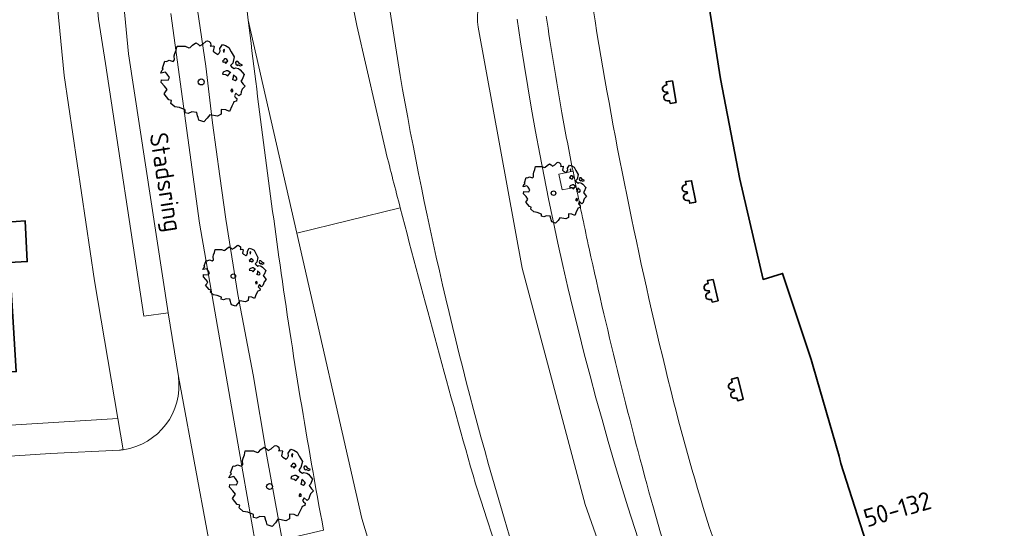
# Model space of a CAD drawing. Header units: metres. Extents: x 152391 to 157968, y 462336 to 467280.
# Tile 26 of 256: x 154735 to 154809, y 462910 to 462948. Entities that reach past the tile are written whole.
import ezdxf
from ezdxf.enums import TextEntityAlignment as Align

# ---------------------------------------------------------------- set-up
doc = ezdxf.new("R2010")
doc.units = ezdxf.units.M
doc.header["$LTSCALE"] = 0.75
doc.layers.get('0').update_dxf_attribs({"lineweight": 25})
for name, color, linetype, lineweight in [('B-GV-GR-BOOM-S', 252, 'Continuous', 25), ('B-WE-GR-BEPLANTING_CULTUUR_BODEMBEDEKKER-GV', 251, 'Continuous', 18), ('B-WE-GR-GROENVOORZIENING-GV', 251, 'Continuous', 18), ('B-WE-GR-HAAG-GV', 251, 'Continuous', 13), ('B-WE-OG-BEBOUWING-GV', 6, 'Continuous', 35), ('B-WE-OG-BEBOUWING-T18', 1, 'Continuous', 18), ('B-WE-OG-TOPOGRAFIE-T18', 1, 'Continuous', 18), ('B-WE-VH-VERHARDING_ASFALT-GV', 251, 'Continuous', 18), ('B-WE-VH-VERHARDING_BETONSTRAATSTEEN-GV', 251, 'Continuous', 18), ('B-WE-VH-VERHARDING_STRAATBAKSTEEN-GV', 251, 'Continuous', 18), ('B-WE-VH-VERHARDING_TEGEL-GV', 251, 'Continuous', 18)]:
    doc.layers.add(name, color=color, linetype=linetype, lineweight=lineweight)
doc.styles.add('NLCS-ISO-M750-T18', font='NLCS-ISO.ttf', dxfattribs={"height": 1.35})

# ---------------------------------------------------------------- blocks, each defined once
blk = doc.blocks.new('SGR-BOOM_31_50')
at = {"linetype": 'Continuous'}
for p, q in [((0.087, 2.108), (0.273, 2.283)), ((0.273, 2.283), (0.351, 2.305)), ((0.351, 2.305), (0.444, 2.261)), ((0.444, 2.261), (0.521, 2.196)), ((-1.51, 1.451), (-1.479, 1.582)), ((-1.479, 1.582), (-1.402, 1.78)), ((-1.402, 1.78), (-1.355, 1.999)), ((-1.355, 1.999), (-0.89, 1.999)), ((-0.89, 1.999), (-0.688, 1.911)), ((-0.688, 1.911), (-0.626, 1.933)), ((-0.626, 1.933), (-0.487, 2.064)), ((-0.487, 2.064), (-0.301, 2.196)), ((-0.301, 2.196), (-0.177, 2.108)), ((-0.177, 2.108), (-0.084, 2.02)), ((-0.084, 2.02), (0.087, 2.108)), ((0.537, 2.042), (0.506, 1.999)), ((0.506, 1.999), (0.707, 2.02)), ((0.521, 2.196), (0.537, 2.042)), ((0.723, 1.977), (0.676, 1.714)), ((0.676, 1.714), (0.754, 1.648)), ((0.707, 2.02), (0.723, 1.977)), ((0.754, 1.648), (0.924, 1.539)), ((0.924, 1.539), (1.002, 1.604)), ((1.002, 1.604), (1.064, 1.714)), ((1.048, 1.867), (1.188, 2.086)), ((1.064, 1.714), (1.048, 1.867)), ((1.188, 2.086), (1.358, 2.042)), ((1.296, 1.823), (1.234, 1.78)), ((1.234, 1.78), (1.265, 1.67)), ((1.265, 1.67), (1.281, 1.648)), ((1.281, 1.692), (1.296, 1.823)), ((1.358, 2.042), (1.545, 1.933)), ((1.545, 1.933), (1.669, 1.692)), ((1.669, 1.692), (1.839, 1.407)), ((-2.177, 0.772), (-2.038, 1.166)), ((-2.131, 0.706), (-2.177, 0.772)), ((-2.038, 1.166), (-1.944, 1.144)), ((-1.944, 1.144), (-1.789, 1.21)), ((-1.789, 1.21), (-1.572, 1.144)), ((-1.572, 1.144), (-1.495, 1.232)), ((-1.495, 1.232), (-1.51, 1.451)), ((1.25, 1.21), (1.188, 1.166)), ((1.188, 1.166), (1.234, 1.101)), ((1.234, 1.101), (1.312, 1.122)), ((1.296, 1.298), (1.25, 1.21)), ((1.374, 1.298), (1.296, 1.298)), ((1.312, 1.122), (1.374, 1.035)), ((1.436, 1.254), (1.374, 1.298)), ((1.374, 1.035), (1.436, 1.122)), ((1.498, 1.166), (1.436, 1.254)), ((1.436, 1.122), (1.498, 1.166)), ((1.762, 1.057), (1.638, 0.925)), ((1.638, 0.925), (1.7, 0.838)), ((1.7, 0.838), (1.839, 0.75)), ((1.839, 1.407), (1.762, 1.057)), ((1.839, 0.75), (1.917, 0.794)), ((1.963, 1.144), (1.917, 1.079)), ((1.917, 1.079), (1.948, 0.991)), ((1.917, 0.794), (2.087, 0.75)), ((1.948, 0.991), (2.041, 0.925)), ((2.056, 1.144), (1.963, 1.144)), ((2.041, 0.969), (2.18, 0.903)), ((2.041, 0.925), (2.056, 0.969)), ((2.165, 1.013), (2.056, 1.144)), ((2.087, 0.75), (2.18, 0.684)), ((2.304, 0.947), (2.165, 1.013)), ((2.18, 0.903), (2.304, 0.947)), ((-2.27, 0.487), (-2.208, 0.641)), ((-1.991, 0.553), (-2.27, 0.487)), ((-2.239, -0.038), (-2.224, 0.115)), ((-2.224, 0.115), (-1.851, 0.093)), ((-2.208, 0.641), (-2.131, 0.706)), ((-1.898, 0.444), (-1.991, 0.553)), ((-1.774, 0.246), (-1.898, 0.444)), ((-1.851, 0.093), (-1.774, 0.246)), ((1.234, 0.553), (1.188, 0.444)), ((1.188, 0.444), (1.374, 0.422)), ((1.405, 0.619), (1.234, 0.553)), ((1.374, 0.422), (1.483, 0.334)), ((1.483, 0.619), (1.405, 0.619)), ((1.622, 0.531), (1.483, 0.619)), ((1.483, 0.334), (1.607, 0.487)), ((1.607, 0.487), (1.653, 0.553)), ((1.793, 0.246), (1.746, 0.137)), ((1.911, 0.065), (1.746, 0.137)), ((1.808, 0.4), (1.793, 0.312)), ((1.793, 0.312), (1.793, 0.246)), ((1.901, 0.312), (1.808, 0.4)), ((1.963, 0.268), (1.901, 0.312)), ((1.911, 0.065), (2.01, 0.181)), ((2.01, 0.181), (1.963, 0.268)), ((2.18, 0.684), (2.413, 0.422)), ((2.289, 0.137), (2.227, 0.049)), ((2.227, 0.049), (2.351, -0.126)), ((2.413, 0.422), (2.289, 0.137)), ((-2.053, -0.235), (-2.239, -0.038)), ((-2.069, -0.673), (-1.991, -0.564)), ((-1.805, -1.002), (-2.069, -0.673)), ((-1.913, -0.433), (-2.053, -0.235)), ((-1.991, -0.564), (-1.913, -0.433)), ((1.715, -0.389), (1.653, -0.476)), ((1.653, -0.476), (1.669, -0.564)), ((1.684, -0.564), (1.777, -0.542)), ((1.777, -0.454), (1.715, -0.389)), ((1.777, -0.542), (1.777, -0.454)), ((1.948, -0.63), (1.855, -0.783)), ((2.103, -0.783), (1.948, -0.63)), ((2.211, -0.695), (2.103, -0.783)), ((2.242, -0.564), (2.211, -0.695)), ((2.289, -0.411), (2.242, -0.564)), ((2.459, -0.235), (2.289, -0.411)), ((2.351, -0.126), (2.459, -0.235)), ((-1.665, -1.046), (-1.805, -1.002)), ((-1.696, -1.199), (-1.665, -1.046)), ((-1.479, -1.396), (-1.696, -1.199)), ((-1.216, -1.44), (-1.479, -1.396)), ((-0.89, -1.571), (-1.216, -1.44)), ((1.715, -1.352), (1.576, -1.659)), ((1.808, -1.177), (1.715, -1.352)), ((1.824, -1.112), (1.808, -1.177)), ((1.979, -1.068), (1.824, -1.112)), ((1.855, -0.783), (1.901, -0.849)), ((1.901, -0.849), (1.994, -0.936)), ((1.994, -0.936), (1.979, -1.068)), ((-0.906, -1.725), (-0.89, -1.571)), ((-0.735, -1.769), (-0.906, -1.725)), ((-0.533, -1.681), (-0.735, -1.769)), ((-0.254, -1.703), (-0.533, -1.681)), ((-0.208, -1.9), (-0.254, -1.703)), ((-0.177, -1.988), (-0.208, -1.9)), ((-0.13, -2.141), (-0.177, -1.988)), ((0.149, -2.229), (-0.13, -2.141)), ((0.335, -2.031), (0.149, -2.229)), ((0.475, -1.834), (0.335, -2.031)), ((0.909, -1.922), (0.475, -1.834)), ((1.11, -1.812), (0.909, -1.922)), ((1.126, -1.55), (1.11, -1.812)), ((1.374, -1.571), (1.126, -1.55)), ((1.576, -1.659), (1.374, -1.571))]:
    blk.add_line(p, q, dxfattribs=at)
blk.add_circle((0, 0), 0.169, dxfattribs=at)
blk = doc.blocks.new('SGR-BOOM_50_100')
at = {"linetype": 'Continuous'}
for p, q in [((0.116, 2.811), (0.364, 3.044)), ((0.364, 3.044), (0.467, 3.074)), ((0.467, 3.074), (0.591, 3.015)), ((0.591, 3.015), (0.695, 2.928)), ((-1.972, 2.11), (-1.869, 2.373)), ((-1.869, 2.373), (-1.807, 2.665)), ((-1.807, 2.665), (-1.187, 2.665)), ((-1.187, 2.665), (-0.918, 2.548)), ((-0.918, 2.548), (-0.835, 2.577)), ((-0.835, 2.577), (-0.649, 2.752)), ((-0.649, 2.752), (-0.401, 2.928)), ((-0.401, 2.928), (-0.236, 2.811)), ((-0.236, 2.811), (-0.112, 2.694)), ((-0.112, 2.694), (0.116, 2.811)), ((0.715, 2.723), (0.674, 2.665)), ((0.674, 2.665), (0.943, 2.694)), ((0.695, 2.928), (0.715, 2.723)), ((0.964, 2.636), (0.902, 2.285)), ((0.902, 2.285), (1.005, 2.198)), ((0.943, 2.694), (0.964, 2.636)), ((1.336, 2.139), (1.418, 2.285)), ((1.398, 2.49), (1.584, 2.782)), ((1.418, 2.285), (1.398, 2.49)), ((1.584, 2.782), (1.811, 2.723)), ((1.729, 2.431), (1.646, 2.373)), ((1.646, 2.373), (1.687, 2.227)), ((1.687, 2.227), (1.708, 2.198)), ((1.708, 2.256), (1.729, 2.431)), ((1.811, 2.723), (2.059, 2.577)), ((2.059, 2.577), (2.225, 2.256)), ((2.225, 2.256), (2.452, 1.876)), ((-2.903, 1.029), (-2.717, 1.555)), ((-2.717, 1.555), (-2.593, 1.526)), ((-2.593, 1.526), (-2.386, 1.613)), ((-2.386, 1.613), (-2.096, 1.526)), ((-2.096, 1.526), (-1.993, 1.643)), ((-2.014, 1.935), (-1.972, 2.11)), ((-1.993, 1.643), (-2.014, 1.935)), ((1.005, 2.198), (1.232, 2.052)), ((1.232, 2.052), (1.336, 2.139)), ((1.667, 1.613), (1.584, 1.555)), ((1.584, 1.555), (1.646, 1.467)), ((1.646, 1.467), (1.749, 1.497)), ((1.729, 1.73), (1.667, 1.613)), ((1.832, 1.73), (1.729, 1.73)), ((1.749, 1.497), (1.832, 1.38)), ((1.915, 1.672), (1.832, 1.73)), ((1.832, 1.38), (1.915, 1.497)), ((1.997, 1.555), (1.915, 1.672)), ((1.915, 1.497), (1.997, 1.555)), ((2.452, 1.876), (2.349, 1.409)), ((2.618, 1.526), (2.556, 1.438)), ((2.742, 1.526), (2.618, 1.526)), ((2.886, 1.351), (2.742, 1.526)), ((-3.027, 0.65), (-2.944, 0.854)), ((-2.655, 0.737), (-3.027, 0.65)), ((-2.944, 0.854), (-2.841, 0.942)), ((-2.841, 0.942), (-2.903, 1.029)), ((-2.531, 0.591), (-2.655, 0.737)), ((1.646, 0.737), (1.584, 0.591)), ((1.873, 0.825), (1.646, 0.737)), ((1.977, 0.825), (1.873, 0.825)), ((2.163, 0.708), (1.977, 0.825)), ((2.142, 0.65), (2.204, 0.737)), ((2.349, 1.409), (2.183, 1.234)), ((2.183, 1.234), (2.266, 1.117)), ((2.266, 1.117), (2.452, 1)), ((2.452, 1), (2.556, 1.059)), ((2.556, 1.438), (2.597, 1.321)), ((2.556, 1.059), (2.783, 1)), ((2.597, 1.321), (2.721, 1.234)), ((2.721, 1.292), (2.907, 1.205)), ((2.721, 1.234), (2.742, 1.292)), ((2.783, 1), (2.907, 0.913)), ((3.072, 1.263), (2.886, 1.351)), ((2.907, 1.205), (3.072, 1.263)), ((2.907, 0.913), (3.217, 0.562)), ((-2.985, -0.051), (-2.965, 0.153)), ((-2.965, 0.153), (-2.469, 0.124)), ((-2.365, 0.329), (-2.531, 0.591)), ((-2.469, 0.124), (-2.365, 0.329)), ((1.584, 0.591), (1.832, 0.562)), ((1.832, 0.562), (1.977, 0.445)), ((1.977, 0.445), (2.142, 0.65)), ((2.39, 0.329), (2.328, 0.183)), ((2.549, 0.087), (2.328, 0.183)), ((2.411, 0.533), (2.39, 0.416)), ((2.39, 0.416), (2.39, 0.329)), ((2.535, 0.416), (2.411, 0.533)), ((2.618, 0.358), (2.535, 0.416)), ((2.549, 0.087), (2.68, 0.241)), ((2.68, 0.241), (2.618, 0.358)), ((3.052, 0.183), (2.969, 0.066)), ((2.969, 0.066), (3.135, -0.168)), ((3.217, 0.562), (3.052, 0.183)), ((-2.737, -0.314), (-2.985, -0.051)), ((-2.551, -0.577), (-2.737, -0.314)), ((-2.655, -0.752), (-2.551, -0.577)), ((2.287, -0.518), (2.204, -0.635)), ((2.204, -0.635), (2.225, -0.752)), ((2.245, -0.752), (2.37, -0.723)), ((2.37, -0.606), (2.287, -0.518)), ((2.37, -0.723), (2.37, -0.606)), ((3.052, -0.548), (2.99, -0.752)), ((3.279, -0.314), (3.052, -0.548)), ((3.135, -0.168), (3.279, -0.314)), ((-2.758, -0.898), (-2.655, -0.752)), ((-2.407, -1.336), (-2.758, -0.898)), ((-2.22, -1.394), (-2.407, -1.336)), ((-2.262, -1.599), (-2.22, -1.394)), ((2.638, -1.424), (2.432, -1.482)), ((2.597, -0.84), (2.473, -1.044)), ((2.473, -1.044), (2.535, -1.132)), ((2.535, -1.132), (2.659, -1.248)), ((2.804, -1.044), (2.597, -0.84)), ((2.659, -1.248), (2.638, -1.424)), ((2.948, -0.927), (2.804, -1.044)), ((2.99, -0.752), (2.948, -0.927)), ((-1.972, -1.862), (-2.262, -1.599)), ((-1.621, -1.92), (-1.972, -1.862)), ((-1.187, -2.095), (-1.621, -1.92)), ((-1.207, -2.3), (-1.187, -2.095)), ((1.501, -2.066), (1.48, -2.417)), ((1.832, -2.095), (1.501, -2.066)), ((2.101, -2.212), (1.832, -2.095)), ((2.287, -1.803), (2.101, -2.212)), ((2.411, -1.57), (2.287, -1.803)), ((2.432, -1.482), (2.411, -1.57)), ((-0.98, -2.358), (-1.207, -2.3)), ((-0.711, -2.241), (-0.98, -2.358)), ((-0.339, -2.271), (-0.711, -2.241)), ((-0.277, -2.533), (-0.339, -2.271)), ((-0.236, -2.65), (-0.277, -2.533)), ((-0.174, -2.855), (-0.236, -2.65)), ((0.199, -2.971), (-0.174, -2.855)), ((0.447, -2.709), (0.199, -2.971)), ((0.633, -2.446), (0.447, -2.709)), ((1.212, -2.563), (0.633, -2.446)), ((1.48, -2.417), (1.212, -2.563))]:
    blk.add_line(p, q, dxfattribs=at)
blk.add_circle((0, 0), 0.225, dxfattribs=at)

msp = doc.modelspace()

# ---------------------------------------------------------------- linework, layer by layer
at = {"layer": 'B-WE-GR-BEPLANTING_CULTUUR_BODEMBEDEKKER-GV'}
msp.add_lwpolyline([(154748.307, 463004.344), (154748.306, 463007.045), (154744.67, 463007.045), (154748.094, 462955.669), (154748.242, 462953.871), (154748.285, 462952.148), (154748.477, 462950.604), (154748.716, 462948.777), (154749.334, 462944.573), (154749.834, 462940.353), (154750.383, 462936.359), (154750.844, 462933.16), (154751.73, 462927.533), (154752.871, 462921.545), (154753.888, 462915.454), (154755.038, 462909.231), (154758.135, 462909.936)], dxfattribs=at)
for points in [[(154752.518, 462948.016, -0.003134), (154751.341, 462958.558)], [(154754.886, 462929.748, -0.005589), (154752.518, 462948.016)], [(154758.135, 462909.936, -0.011251), (154754.886, 462929.748)]]:
    msp.add_lwpolyline(points, format="xyb", dxfattribs=at)
at = {"layer": 'B-WE-GR-GROENVOORZIENING-GV'}
msp.add_lwpolyline([(154746.735, 462948.502), (154748.866, 462932.862), (154752.119, 462914.288), (154753.083, 462908.786), (154755.038, 462909.231), (154753.888, 462915.454), (154752.871, 462921.545), (154751.73, 462927.533), (154750.844, 462933.16), (154750.383, 462936.359), (154749.834, 462940.353), (154749.334, 462944.573), (154748.716, 462948.777), (154748.477, 462950.604), (154748.285, 462952.148), (154748.242, 462953.871), (154748.094, 462955.669), (154744.67, 463007.045)], dxfattribs=at)
msp.add_lwpolyline([(154775.948, 462935.341), (154776.999, 462935.551), (154776.763, 462936.727), (154775.714, 462936.518)], close=True, dxfattribs=at)
at = {"layer": 'B-WE-GR-HAAG-GV'}
for points in [[(154755.038, 462909.231), (154753.888, 462915.454), (154752.871, 462921.545), (154751.73, 462927.533), (154750.844, 462933.16), (154750.383, 462936.359), (154749.834, 462940.353), (154749.334, 462944.573), (154748.716, 462948.777), (154748.477, 462950.604), (154748.285, 462952.148), (154748.242, 462953.871), (154748.094, 462955.669), (154744.67, 463007.045), (154744.301, 463012.584), (154744.068, 463016.07), (154742.075, 463015.895), (154746.099, 462955.52)], [(154746.735, 462948.502), (154748.866, 462932.862), (154752.119, 462914.288), (154753.083, 462908.786), (154755.038, 462909.231)]]:
    msp.add_lwpolyline(points, dxfattribs=at)
at = {"layer": 'B-WE-OG-BEBOUWING-GV'}
for points in [[(154784.063, 462981.34), (154784.003, 462980.652), (154784.251, 462974.618), (154784.799, 462966.864), (154785.232, 462962.479), (154785.559, 462959.163), (154786.52, 462951.567), (154787.774, 462943.641), (154789.225, 462936.137), (154790.95, 462928.655), (154792.404, 462929.111), (154794.555, 462922.677), (154794.696, 462922.165), (154796.641, 462915.468), (154796.769, 462914.907), (154799.053, 462907.776), (154800.181, 462904.897), (154817.036, 462910.734)], [(154784.004, 462941.789), (154784.461, 462941.867), (154784.177, 462943.475), (154783.715, 462943.406), (154783.755, 462943.18), (154783.618, 462943.136)], [(154783.69, 462942.647), (154783.824, 462942.642), (154783.844, 462942.532), (154783.749, 462942.501)], [(154783.789, 462941.992), (154783.966, 462941.989), (154784.004, 462941.789)], [(154785.259, 462934.549), (154785.435, 462934.549), (154785.477, 462934.35), (154785.92, 462934.429), (154785.609, 462936.027), (154785.159, 462935.957), (154785.202, 462935.733), (154785.066, 462935.686)], [(154785.147, 462935.2), (154785.282, 462935.198), (154785.304, 462935.088), (154785.209, 462935.055)], [(154786.936, 462927.158), (154787.113, 462927.164), (154787.161, 462926.965), (154787.59, 462927.062), (154787.225, 462928.651), (154786.791, 462928.57), (154786.841, 462928.346), (154786.706, 462928.295)], [(154786.803, 462927.809), (154786.938, 462927.811), (154786.964, 462927.701), (154786.869, 462927.665)], [(154788.821, 462919.787), (154789, 462919.804), (154789.061, 462919.606), (154789.471, 462919.731), (154789.061, 462921.328), (154788.587, 462921.206), (154788.653, 462920.982), (154788.519, 462920.922)], [(154788.647, 462920.437), (154788.783, 462920.447), (154788.816, 462920.338), (154788.723, 462920.296)]]:
    msp.add_lwpolyline(points, dxfattribs=at)
msp.add_lwpolyline([(154704.798, 462926.684), (154705.221, 462920.085), (154735.193, 462921.783), (154734.823, 462927.497), (154734.665, 462929.933), (154736.014, 462929.987), (154735.853, 462933.037), (154734.504, 462932.932), (154734.359, 462935.328), (154733.231, 462953.931), (154731.833, 462953.827), (154731.724, 462956.227), (154722.98, 462955.759), (154722.897, 462957.297), (154719.935, 462957.138), (154720.017, 462955.6), (154719.827, 462955.59), (154719.889, 462954.437), (154709.149, 462953.902), (154709.176, 462953.423), (154709.469, 462948.153), (154705.723, 462947.991), (154703.624, 462947.884)], close=True, dxfattribs=at)
for points in [[(154783.618, 462943.136, 0.846638), (154783.69, 462942.647)], [(154783.749, 462942.501, 0.899653), (154783.789, 462941.992)], [(154785.066, 462935.686, 0.841508), (154785.147, 462935.2)], [(154785.209, 462935.055, 0.897068), (154785.259, 462934.549)], [(154786.706, 462928.295, 0.845667), (154786.803, 462927.809)], [(154786.869, 462927.665, 0.901537), (154786.936, 462927.158)], [(154788.519, 462920.922, 0.845766), (154788.647, 462920.437)], [(154788.723, 462920.296, 0.903892), (154788.821, 462919.787)]]:
    msp.add_lwpolyline(points, format="xyb", dxfattribs=at)
at = {"layer": 'B-WE-VH-VERHARDING_ASFALT-GV'}
for points in [[(154795.995, 462853.896), (154799.164, 462848.427), (154803.837, 462853.169), (154801.812, 462856.994), (154790.092, 462879.079), (154788.003, 462883.79), (154783.732, 462894.608), (154777.665, 462911.848), (154772.972, 462929.51), (154769.674, 462947.483), (154769.634, 462947.888), (154769.634, 462948.297), (154769.665, 462948.701), (154769.736, 462949.101), (154770.979, 462960.385), (154770.928, 462960.823), (154761.376, 462959.719), (154763.852, 462943.891)], [(154795.995, 462853.896), (154799.164, 462848.427), (154803.837, 462853.169), (154801.812, 462856.994), (154790.092, 462879.079), (154788.003, 462883.79), (154783.732, 462894.608), (154777.665, 462911.848), (154772.972, 462929.51), (154769.674, 462947.483), (154769.634, 462947.888), (154769.634, 462948.297), (154769.665, 462948.701), (154769.736, 462949.101), (154770.979, 462960.385), (154770.928, 462960.823), (154761.376, 462959.719), (154763.852, 462943.891)], [(154770.979, 462960.385), (154769.736, 462949.101), (154769.665, 462948.701), (154769.634, 462948.297), (154769.634, 462947.888), (154769.674, 462947.483), (154772.972, 462929.51), (154777.665, 462911.848), (154783.732, 462894.608), (154788.003, 462883.79), (154790.092, 462879.079), (154801.812, 462856.994), (154800.82, 462859.214), (154794.294, 462876.747), (154794.013, 462877.501), (154792.832, 462880.295), (154790.768, 462884.951), (154786.516, 462895.673)], [(154770.979, 462960.385), (154769.736, 462949.101), (154769.665, 462948.701), (154769.634, 462948.297), (154769.634, 462947.888), (154769.674, 462947.483), (154772.972, 462929.51), (154777.665, 462911.848), (154783.732, 462894.608), (154788.003, 462883.79), (154790.092, 462879.079), (154801.812, 462856.994), (154800.82, 462859.214), (154794.294, 462876.747), (154794.013, 462877.501), (154792.832, 462880.295), (154790.768, 462884.951), (154786.516, 462895.673)], [(154763.852, 462943.891), (154761.376, 462959.719), (154758.383, 462959.368)], [(154763.852, 462943.891), (154761.376, 462959.719), (154758.383, 462959.368)], [(154752.518, 462948.016), (154756.145, 462932.111), (154763.864, 462933.992)], [(154784.149, 462842.002), (154785.848, 462838.834), (154788.43, 462840.217), (154773.061, 462874.528), (154766.385, 462893.034), (154761.003, 462910.803), (154756.145, 462932.111), (154752.518, 462948.016)], [(154752.518, 462948.016), (154756.145, 462932.111), (154763.864, 462933.992)], [(154784.149, 462842.002), (154785.848, 462838.834), (154788.43, 462840.217), (154773.061, 462874.528), (154766.385, 462893.034), (154761.003, 462910.803), (154756.145, 462932.111), (154752.518, 462948.016)], [(154760.624, 462947.616), (154762.778, 462938.216)], [(154762.778, 462938.216), (154760.624, 462947.616)], [(154760.624, 462947.616), (154762.778, 462938.216)], [(154762.778, 462938.216), (154760.624, 462947.616)], [(154763.864, 462933.992), (154756.145, 462932.111), (154761.003, 462910.803), (154766.385, 462893.034), (154773.061, 462874.528), (154788.43, 462840.217), (154785.848, 462838.834), (154786.857, 462836.953), (154787.014, 462836.659), (154796.003, 462845.694), (154794.552, 462848.468)], [(154763.864, 462933.992), (154756.145, 462932.111), (154761.003, 462910.803), (154766.385, 462893.034), (154773.061, 462874.528), (154788.43, 462840.217), (154785.848, 462838.834), (154786.857, 462836.953), (154787.014, 462836.659), (154796.003, 462845.694), (154794.552, 462848.468)]]:
    msp.add_lwpolyline(points, dxfattribs=at)
for points in [[(154758.383, 462959.368, 0.011327), (154760.624, 462947.616)], [(154760.624, 462947.616, -0.011327), (154758.383, 462959.368)], [(154758.383, 462959.368, 0.011327), (154760.624, 462947.616)], [(154760.624, 462947.616, -0.011327), (154758.383, 462959.368)], [(154751.341, 462958.558, 0.003134), (154752.518, 462948.016)], [(154751.341, 462958.558, 0.003134), (154752.518, 462948.016)], [(154752.518, 462948.016, 0.005589), (154754.886, 462929.748)], [(154752.518, 462948.016, 0.005589), (154754.886, 462929.748)], [(154786.516, 462895.673, -0.058341), (154772.603, 462948.073)], [(154786.516, 462895.673, -0.058341), (154772.603, 462948.073)], [(154771.645, 462910.767, -0.029254), (154763.852, 462943.891)], [(154763.852, 462943.891, 0.029254), (154771.645, 462910.767)], [(154771.645, 462910.767, -0.029254), (154763.852, 462943.891)], [(154763.852, 462943.891, 0.029254), (154771.645, 462910.767)], [(154762.778, 462938.216, 0.001002), (154763.864, 462933.992)], [(154763.864, 462933.992, -0.001002), (154762.778, 462938.216)], [(154762.778, 462938.216, 0.001002), (154763.864, 462933.992)], [(154763.864, 462933.992, -0.001002), (154762.778, 462938.216)], [(154763.864, 462933.992, 0.005977), (154769.479, 462913.397)], [(154769.479, 462913.397, -0.005977), (154763.864, 462933.992)], [(154763.864, 462933.992, 0.005977), (154769.479, 462913.397)], [(154769.479, 462913.397, -0.005977), (154763.864, 462933.992)], [(154754.886, 462929.748, 0.011251), (154758.135, 462909.936)], [(154754.886, 462929.748, 0.011251), (154758.135, 462909.936)], [(154769.479, 462913.397, 0.014676), (154784.011, 462872.225)], [(154784.011, 462872.225, -0.014676), (154769.479, 462913.397)], [(154769.479, 462913.397, 0.014676), (154784.011, 462872.225)], [(154784.011, 462872.225, -0.014676), (154769.479, 462913.397)], [(154774.688, 462901.187, -0.017651), (154771.645, 462910.767)], [(154771.645, 462910.767, 0.017651), (154774.688, 462901.187)], [(154774.688, 462901.187, -0.017651), (154771.645, 462910.767)], [(154771.645, 462910.767, 0.017651), (154774.688, 462901.187)]]:
    msp.add_lwpolyline(points, format="xyb", dxfattribs=at)
at = {"layer": 'B-WE-VH-VERHARDING_BETONSTRAATSTEEN-GV'}
msp.add_lwpolyline([(154738.35, 463019.084), (154736.48, 463018.933), (154741.041, 462951.406), (154741.337, 462948.074), (154741.842, 462944.767), (154744.704, 462925.908), (154746.524, 462926.154), (154743.581, 462945.492), (154742.71, 462954.612)], close=True, dxfattribs=at)
for points in [[(154738.35, 463019.084), (154742.71, 462954.612), (154743.581, 462945.492), (154746.524, 462926.154), (154747.295, 462921.405), (154748.719, 462913.741), (154750.443, 462904.483), (154751.879, 462898.132), (154758.723, 462873.946), (154760.47, 462868.666), (154758.671, 462868.038)], [(154753.43, 462907.384), (154753.083, 462908.786), (154752.119, 462914.288), (154748.866, 462932.862), (154746.735, 462948.502)], [(154750.109, 462905.753), (154750.443, 462904.483), (154748.719, 462913.741), (154747.295, 462921.405)], [(154742.892, 462915.919), (154737.739, 462915.657), (154689.042, 462912.475), (154682.566, 462912.051), (154676.883, 462911.68)]]:
    msp.add_lwpolyline(points, dxfattribs=at)
for points in [[(154747.295, 462921.405, -0.413133), (154743.176, 462915.951)], [(154743.176, 462915.951, -0.013908), (154742.892, 462915.919)]]:
    msp.add_lwpolyline(points, format="xyb", dxfattribs=at)
at = {"layer": 'B-WE-VH-VERHARDING_STRAATBAKSTEEN-GV'}
for points in [[(154808.908, 462858.853), (154809.02, 462858.621), (154820.963, 462861.906), (154817.801, 462867.444), (154814.35, 462873.492), (154811.273, 462879.063), (154807.163, 462886.706), (154804.222, 462893.713), (154801.327, 462901.208), (154800.181, 462904.897), (154799.053, 462907.776), (154796.769, 462914.907), (154796.641, 462915.468), (154794.696, 462922.165), (154794.555, 462922.677), (154792.404, 462929.111), (154790.95, 462928.655), (154789.225, 462936.137), (154787.774, 462943.641), (154786.52, 462951.567), (154785.559, 462959.163), (154785.232, 462962.479)], [(154808.908, 462858.853), (154809.02, 462858.621), (154820.963, 462861.906), (154817.801, 462867.444), (154814.35, 462873.492), (154811.273, 462879.063), (154807.163, 462886.706), (154804.222, 462893.713), (154801.327, 462901.208), (154800.181, 462904.897), (154799.053, 462907.776), (154796.769, 462914.907), (154796.641, 462915.468), (154794.696, 462922.165), (154794.555, 462922.677), (154792.404, 462929.111), (154790.95, 462928.655), (154789.225, 462936.137), (154787.774, 462943.641), (154786.52, 462951.567), (154785.559, 462959.163), (154785.232, 462962.479)], [(154783.618, 462943.136), (154783.755, 462943.18), (154783.715, 462943.406)], [(154783.618, 462943.136), (154783.755, 462943.18), (154783.715, 462943.406)], [(154783.715, 462943.406), (154784.177, 462943.475), (154784.461, 462941.867), (154784.004, 462941.789), (154783.966, 462941.989), (154783.789, 462941.992)], [(154783.715, 462943.406), (154784.177, 462943.475), (154784.461, 462941.867), (154784.004, 462941.789), (154783.966, 462941.989), (154783.789, 462941.992)], [(154783.749, 462942.501), (154783.844, 462942.532), (154783.824, 462942.642), (154783.69, 462942.647)], [(154783.749, 462942.501), (154783.844, 462942.532), (154783.824, 462942.642), (154783.69, 462942.647)], [(154776.999, 462935.551), (154775.948, 462935.341), (154775.714, 462936.518), (154776.763, 462936.727)], [(154776.999, 462935.551), (154775.948, 462935.341), (154775.714, 462936.518), (154776.763, 462936.727)], [(154785.066, 462935.686), (154785.202, 462935.733), (154785.159, 462935.957), (154785.609, 462936.027), (154785.92, 462934.429), (154785.477, 462934.35)], [(154785.066, 462935.686), (154785.202, 462935.733), (154785.159, 462935.957), (154785.609, 462936.027), (154785.92, 462934.429), (154785.477, 462934.35)], [(154785.209, 462935.055), (154785.304, 462935.088), (154785.282, 462935.198), (154785.147, 462935.2)], [(154785.209, 462935.055), (154785.304, 462935.088), (154785.282, 462935.198), (154785.147, 462935.2)], [(154785.477, 462934.35), (154785.435, 462934.549), (154785.259, 462934.549)], [(154785.477, 462934.35), (154785.435, 462934.549), (154785.259, 462934.549)], [(154786.706, 462928.295), (154786.841, 462928.346), (154786.791, 462928.57), (154787.225, 462928.651), (154787.59, 462927.062), (154787.161, 462926.965), (154787.113, 462927.164), (154786.936, 462927.158)], [(154786.706, 462928.295), (154786.841, 462928.346), (154786.791, 462928.57), (154787.225, 462928.651), (154787.59, 462927.062), (154787.161, 462926.965), (154787.113, 462927.164), (154786.936, 462927.158)], [(154786.869, 462927.665), (154786.964, 462927.701), (154786.938, 462927.811), (154786.803, 462927.809)], [(154786.869, 462927.665), (154786.964, 462927.701), (154786.938, 462927.811), (154786.803, 462927.809)], [(154788.519, 462920.922), (154788.653, 462920.982), (154788.587, 462921.206), (154789.061, 462921.328), (154789.471, 462919.731), (154789.061, 462919.606), (154789, 462919.804), (154788.821, 462919.787)], [(154788.519, 462920.922), (154788.653, 462920.982), (154788.587, 462921.206), (154789.061, 462921.328), (154789.471, 462919.731), (154789.061, 462919.606), (154789, 462919.804), (154788.821, 462919.787)], [(154788.723, 462920.296), (154788.816, 462920.338), (154788.783, 462920.447), (154788.647, 462920.437)], [(154788.723, 462920.296), (154788.816, 462920.338), (154788.783, 462920.447), (154788.647, 462920.437)]]:
    msp.add_lwpolyline(points, dxfattribs=at)
for points in [[(154776.71, 462961.492, 0.013569), (154778.548, 462947.056)], [(154776.71, 462961.492, 0.013569), (154778.548, 462947.056)], [(154772.603, 462948.073, 0.058341), (154786.516, 462895.673)], [(154772.603, 462948.073, 0.058341), (154786.516, 462895.673)], [(154775.929, 462941.086, -0.006626), (154774.763, 462948.313)], [(154775.929, 462941.086, -0.006626), (154774.763, 462948.313)], [(154778.548, 462947.056, 0.020496), (154784.272, 462919.541)], [(154778.548, 462947.056, 0.020496), (154784.272, 462919.541)], [(154783.69, 462942.647, -0.846638), (154783.618, 462943.136)], [(154783.69, 462942.647, -0.846638), (154783.618, 462943.136)], [(154783.789, 462941.992, -0.899653), (154783.749, 462942.501)], [(154783.789, 462941.992, -0.899653), (154783.749, 462942.501)], [(154776.763, 462936.727, -0.003668), (154775.929, 462941.086)], [(154776.763, 462936.727, -0.003668), (154775.929, 462941.086)], [(154777.966, 462930.965, -0.003725), (154776.999, 462935.551)], [(154777.966, 462930.965, -0.003725), (154776.999, 462935.551)], [(154785.147, 462935.2, -0.841508), (154785.066, 462935.686)], [(154785.147, 462935.2, -0.841508), (154785.066, 462935.686)], [(154785.259, 462934.549, -0.897068), (154785.209, 462935.055)], [(154785.259, 462934.549, -0.897068), (154785.209, 462935.055)], [(154782.765, 462911.604, -0.013995), (154777.966, 462930.965)], [(154782.765, 462911.604, -0.013995), (154777.966, 462930.965)], [(154786.803, 462927.809, -0.845667), (154786.706, 462928.295)], [(154786.803, 462927.809, -0.845667), (154786.706, 462928.295)], [(154786.936, 462927.158, -0.901537), (154786.869, 462927.665)], [(154786.936, 462927.158, -0.901537), (154786.869, 462927.665)], [(154788.647, 462920.437, -0.845766), (154788.519, 462920.922)], [(154788.647, 462920.437, -0.845766), (154788.519, 462920.922)], [(154788.821, 462919.787, -0.903892), (154788.723, 462920.296)], [(154788.821, 462919.787, -0.903892), (154788.723, 462920.296)], [(154784.272, 462919.541, 0.036552), (154791.817, 462896.868)], [(154784.272, 462919.541, 0.036552), (154791.817, 462896.868)], [(154786.084, 462901.835, -0.027524), (154782.765, 462911.604)], [(154786.084, 462901.835, -0.027524), (154782.765, 462911.604)]]:
    msp.add_lwpolyline(points, format="xyb", dxfattribs=at)
at = {"layer": 'B-WE-VH-VERHARDING_TEGEL-GV'}
for points in [[(154747.295, 462921.405), (154746.524, 462926.154), (154744.704, 462925.908), (154741.842, 462944.767), (154741.337, 462948.074), (154741.041, 462951.406), (154736.48, 463018.933), (154738.35, 463019.084), (154738.88, 463019.127), (154738.802, 463020.339)], [(154738.528, 462959.652), (154738.557, 462959.222), (154737.265, 462959.279), (154738.768, 462943.872), (154741.034, 462928.559), (154742.781, 462918.283), (154743.176, 462915.951)], [(154776.763, 462936.727), (154776.999, 462935.551)], [(154743.176, 462915.951), (154742.781, 462918.283), (154737.57, 462917.944), (154703.692, 462915.856), (154698.599, 462915.543), (154688.883, 462914.956)], [(154688.883, 462914.956), (154689.042, 462912.475), (154737.739, 462915.657), (154742.892, 462915.919)]]:
    msp.add_lwpolyline(points, dxfattribs=at)
for points in [[(154778.548, 462947.056, -0.013569), (154776.71, 462961.492)], [(154774.763, 462948.313, 0.006626), (154775.929, 462941.086)], [(154784.272, 462919.541, -0.020496), (154778.548, 462947.056)], [(154775.929, 462941.086, 0.003668), (154776.763, 462936.727)], [(154776.999, 462935.551, 0.003725), (154777.966, 462930.965)], [(154777.966, 462930.965, 0.013995), (154782.765, 462911.604)], [(154743.176, 462915.951, 0.413133), (154747.295, 462921.405)], [(154791.817, 462896.868, -0.036552), (154784.272, 462919.541)], [(154742.892, 462915.919, 0.013908), (154743.176, 462915.951)], [(154782.765, 462911.604, 0.027524), (154786.084, 462901.835)]]:
    msp.add_lwpolyline(points, format="xyb", dxfattribs=at)

# ---------------------------------------------------------------- block references
at = {"layer": 'B-GV-GR-BOOM-S', "transparency": 33554559}
for name, p in [('SGR-BOOM_50_100', (154749, 462943.4)), ('SGR-BOOM_31_50', (154775.309, 462935.094)), ('SGR-BOOM_31_50', (154751.4, 462928.9)), ('SGR-BOOM_50_100', (154754.1, 462913.2))]:
    msp.add_blockref(name, p, dxfattribs=at)

# ---------------------------------------------------------------- texts
at = {"layer": 'B-WE-OG-BEBOUWING-T18', "style": 'NLCS-ISO-M750-T18'}
msp.add_text('50-132', height=1.35, rotation=16.3, dxfattribs=at).set_placement((154800.982, 462911.51), align=Align.MIDDLE)
at = {"layer": 'B-WE-OG-TOPOGRAFIE-T18', "style": 'NLCS-ISO-M750-T18'}
msp.add_text('Stadsring', height=1.35, rotation=278.9, dxfattribs=at).set_placement((154746.176, 462935.886), align=Align.MIDDLE)

doc.saveas('drawing.dxf')
